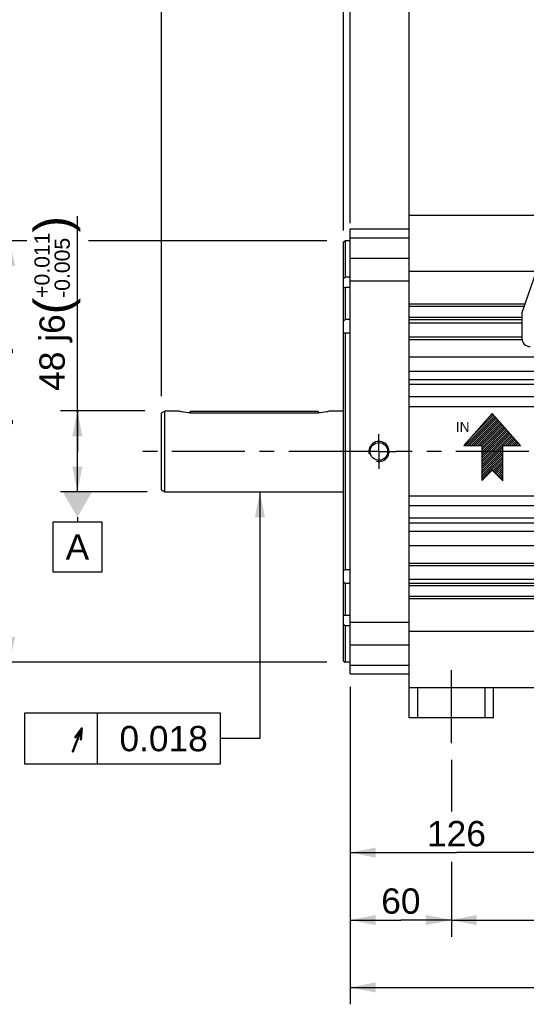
# Model space of a CAD drawing. Header units: millimetres. Extents: x 0 to 420, y 0 to 297.
# Tile 28 of 58: x 88 to 148, y 104 to 221. Entities that reach past the tile are written whole.
import ezdxf
from ezdxf.enums import TextEntityAlignment as Align

# ---------------------------------------------------------------- set-up
doc = ezdxf.new("R2010")
doc.units = ezdxf.units.MM
doc.header["$LTSCALE"] = 23.1
doc.linetypes.add('CENTER', pattern=[0.6, 0.375, -0.075, 0.075, -0.075])
doc.layers.get('0').update_dxf_attribs({"linetype": 'CONTINUOUS'})
for name, color, linetype in [('AXIS', 7, 'CONTINUOUS'), ('COMPONENTS', 7, 'CONTINUOUS'), ('DETAIL', 7, 'CONTINUOUS'), ('DIMENSION', 7, 'CONTINUOUS'), ('DPLANE', 7, 'CONTINUOUS')]:
    doc.layers.add(name, color=color, linetype=linetype)
doc.styles.get("Standard").update_dxf_attribs({"font": 'arial.ttf'})
doc.styles.add('TEXTSTYLE_10', font='arial.ttf')
doc.styles.add('TEXTSTYLE_3', font='arial.ttf')
doc.styles.add('TEXTSTYLE_4', font='gdt')
doc.dimstyles.new('DIMSTYLE_1', dxfattribs={"dimtxt": 3, "dimasz": 3, "dimexe": 0.18, "dimexo": 0.0625, "dimgap": 0.09, "dimtad": 1, "dimdec": 3, "dimlfac": 5, "dimdsep": 46, "dimtxsty": 'STANDARD', "dimblk": '_FILLED', "dimblk1": '_FILLED', "dimblk2": '_FILLED', "dimcen": 0.09, "dimadec": 0, "dimazin": 0, "dimtol": 1, "dimtp": 0.016, "dimtm": 0.013, "dimtfac": 0.6, "dimtdec": 3, "dimtofl": 0, "dimtmove": 0, "dimatfit": 3, "dimldrblk": '_FILLED', "dimfxl": 1, "dimtolj": 1, "dimarcsym": 0})
doc.dimstyles.new('DIMSTYLE_3', dxfattribs={"dimtxt": 3, "dimasz": 3, "dimexe": 0.18, "dimexo": 0.0625, "dimgap": 0.09, "dimtad": 1, "dimdec": 3, "dimlfac": 5, "dimdsep": 46, "dimtxsty": 'STANDARD', "dimblk": '_FILLED', "dimblk1": '_FILLED', "dimblk2": '_FILLED', "dimcen": 0.09, "dimadec": 0, "dimazin": 0, "dimtol": 1, "dimtp": 0.011, "dimtm": 0.005, "dimtfac": 0.6, "dimtdec": 3, "dimtofl": 0, "dimtmove": 0, "dimatfit": 3, "dimldrblk": '_FILLED', "dimfxl": 1, "dimtolj": 1, "dimarcsym": 0})
doc.dimstyles.new('DIMSTYLE_4', dxfattribs={"dimtxt": 3, "dimasz": 3, "dimexe": 0.18, "dimexo": 0.0625, "dimgap": 0.09, "dimtad": 1, "dimlfac": 5, "dimdsep": 46, "dimtxsty": 'STANDARD', "dimblk": '_FILLED', "dimblk1": '_FILLED', "dimblk2": '_FILLED', "dimcen": 0.09, "dimadec": 0, "dimazin": 0, "dimtp": 0.3, "dimtm": 0.3, "dimtfac": 1, "dimtofl": 0, "dimtmove": 0, "dimatfit": 3, "dimldrblk": '_FILLED', "dimfxl": 1, "dimtolj": 1, "dimarcsym": 0})
doc.dimstyles.new('DIMSTYLE_5', dxfattribs={"dimtxt": 3, "dimasz": 3, "dimexe": 0.18, "dimexo": 0.0625, "dimgap": 0.09, "dimtad": 1, "dimlfac": 5, "dimdsep": 46, "dimtxsty": 'STANDARD', "dimblk": '_FILLED', "dimblk1": '_FILLED', "dimblk2": '_FILLED', "dimcen": 0.09, "dimadec": 0, "dimazin": 0, "dimtp": 0.5, "dimtm": 0.5, "dimtfac": 1, "dimtofl": 0, "dimtmove": 0, "dimatfit": 3, "dimldrblk": '_FILLED', "dimfxl": 1, "dimtolj": 1, "dimarcsym": 0})
doc.dimstyles.new('DIMSTYLE_6', dxfattribs={"dimtxt": 3, "dimasz": 3, "dimexe": 0.18, "dimexo": 0.0625, "dimgap": 0.09, "dimtad": 1, "dimdec": 1, "dimlfac": 5, "dimdsep": 46, "dimtxsty": 'STANDARD', "dimblk": '_FILLED', "dimblk1": '_FILLED', "dimblk2": '_FILLED', "dimcen": 0.09, "dimadec": 0, "dimazin": 0, "dimtp": 0.3, "dimtm": 0.3, "dimtfac": 1, "dimtdec": 1, "dimtofl": 0, "dimtmove": 0, "dimatfit": 3, "dimldrblk": '_FILLED', "dimfxl": 1, "dimtolj": 1, "dimarcsym": 0})
doc.dimstyles.new('DIMSTYLE_7', dxfattribs={"dimtxt": 3, "dimasz": 3, "dimexe": 0.18, "dimexo": 0.0625, "dimgap": 0.09, "dimtad": 1, "dimlfac": 5, "dimdsep": 46, "dimtxsty": 'STANDARD', "dimblk": '_FILLED', "dimblk1": '_FILLED', "dimblk2": '_FILLED', "dimcen": 0.09, "dimadec": 0, "dimazin": 0, "dimtp": 0.1, "dimtm": 0.1, "dimtfac": 1, "dimtofl": 0, "dimtmove": 0, "dimatfit": 3, "dimldrblk": '_FILLED', "dimfxl": 1, "dimtolj": 1, "dimarcsym": 0})
doc.dimstyles.new('DIMSTYLE_8', dxfattribs={"dimtxt": 3, "dimasz": 3, "dimexe": 0.18, "dimexo": 0.0625, "dimgap": 0.09, "dimtad": 1, "dimdec": 3, "dimlfac": 5, "dimdsep": 46, "dimtxsty": 'STANDARD', "dimblk": '_FILLED', "dimblk1": '_FILLED', "dimblk2": '_FILLED', "dimcen": 0.09, "dimadec": 0, "dimazin": 0, "dimtp": 0.2, "dimtm": 0.2, "dimtfac": 1, "dimtdec": 3, "dimtofl": 0, "dimtmove": 0, "dimatfit": 3, "dimldrblk": '_FILLED', "dimfxl": 1, "dimtolj": 1, "dimarcsym": 0})
doc.dimstyles.get("Standard").update_dxf_attribs({"dimtxt": 3, "dimasz": 3, "dimexe": 0.18, "dimexo": 0.0625, "dimgap": 0.09, "dimtad": 1, "dimdec": 3, "dimdsep": 46, "dimtxsty": 'STANDARD', "dimblk": '_FILLED', "dimblk1": '_FILLED', "dimblk2": '_FILLED', "dimcen": 0.09, "dimadec": 0, "dimazin": 0, "dimtol": 1, "dimtp": 0.001, "dimtm": 0.001, "dimtfac": 1, "dimtdec": 3, "dimtofl": 0, "dimtmove": 0, "dimatfit": 3, "dimldrblk": '_FILLED', "dimfxl": 1, "dimtolj": 1, "dimarcsym": 0})

# ---------------------------------------------------------------- blocks, each defined once
blk = doc.blocks.new('_FILLED')
at = {"color": 0, "linetype": 'BYBLOCK'}
blk.add_solid([(0, 0), (-1, 0.2), (-1, -0.2)], dxfattribs=at)
blk = doc.blocks.new('*D0')
at = {"layer": 'DIMENSION', "color": 2, "linetype": 'CONTINUOUS'}
for p, q in [((88.99, 194.91), (85, 194.91)), ((87, 194.91), (87, 169.91)), ((124.6, 194.91), (96.34, 194.91)), ((87, 144.91), (87, 169.91)), ((124.6, 144.91), (85, 144.91))]:
    blk.add_line(p, q, dxfattribs=at)
at = {"layer": 'DIMENSION', "color": 2, "linetype": 'CONTINUOUS', "xscale": 3, "yscale": 3, "zscale": 3}
for p, rotation in [((87, 194.91), 90), ((87, 144.91), 270)]:
    blk.add_blockref('_FILLED', p, dxfattribs=dict(at, rotation=rotation))
at = {"layer": 'DIMENSION', "color": 2, "linetype": 'CONTINUOUS'}
for s, height, p in [(')', 4.2, (86.1, 182.46)), ('(', 4.2, (86.1, 172.76)), ('250 j6', 3, (85.5, 166.08))]:
    blk.add_text(s, height=height, rotation=90, dxfattribs=at).set_placement(p, align=Align.CENTER)
for s, height, style, p in [('+0.016', 1.8, 'TEXTSTYLE_3', (83.7, 177.61)), ('-0.013', 1.8, 'TEXTSTYLE_3', (86.1, 177.3)), ('n', 3, 'TEXTSTYLE_4', (85.5, 158.37))]:
    blk.add_text(s, height=height, rotation=90, dxfattribs=dict(at, style=style)).set_placement(p, align=Align.CENTER)
blk = doc.blocks.new('*D3')
at = {"layer": 'DIMENSION', "color": 2, "linetype": 'CONTINUOUS'}
for p, q in [((95, 169.91), (95, 197.84)), ((103, 174.71), (93, 174.71)), ((95, 174.71), (95, 169.91)), ((95, 165.11), (95, 169.91)), ((103, 165.11), (93, 165.11))]:
    blk.add_line(p, q, dxfattribs=at)
at = {"layer": 'DIMENSION', "color": 2, "linetype": 'CONTINUOUS', "xscale": 3, "yscale": 3, "zscale": 3}
for p, rotation in [((95, 174.71), 90), ((95, 165.11), 270)]:
    blk.add_blockref('_FILLED', p, dxfattribs=dict(at, rotation=rotation))
at = {"layer": 'DIMENSION', "color": 2, "linetype": 'CONTINUOUS'}
for s, height, p in [(')', 4.2, (94.1, 195.89)), ('(', 4.2, (94.1, 186.18)), ('48 j6', 3, (93.5, 177.1))]:
    blk.add_text(s, height=height, rotation=90, dxfattribs=at).set_placement(p)
at = {"layer": 'DIMENSION', "color": 2, "linetype": 'CONTINUOUS', "style": 'TEXTSTYLE_3'}
for s, p in [('+0.011', (91.7, 188.13)), ('-0.005', (94.1, 188.13))]:
    blk.add_text(s, height=1.8, rotation=90, dxfattribs=at).set_placement(p)
blk = doc.blocks.new('*D4')
at = {"layer": 'DIMENSION', "color": 2, "linetype": 'CONTINUOUS'}
for p, q in [((127.4, 141.45), (127.4, 112.31)), ((139.4, 133.31), (139.4, 127.17)), ((139.4, 119.73), (139.4, 112.31)), ((127.4, 114.31), (133.4, 114.31)), ((139.4, 114.31), (133.4, 114.31))]:
    blk.add_line(p, q, dxfattribs=at)
at = {"layer": 'DIMENSION', "color": 2, "linetype": 'CONTINUOUS', "xscale": 3, "yscale": 3, "zscale": 3, "rotation": 180}
blk.add_blockref('_FILLED', (127.4, 114.31), dxfattribs=at)
at = {"layer": 'DIMENSION', "color": 2, "linetype": 'CONTINUOUS', "xscale": 3, "yscale": 3, "zscale": 3}
blk.add_blockref('_FILLED', (139.4, 114.31), dxfattribs=at)
at = {"layer": 'DIMENSION', "color": 2, "linetype": 'CONTINUOUS', "insert": (133.4, 118.06), "char_height": 3, "width": 4.6617, "attachment_point": 2, "line_spacing_factor": 0.9}
blk.add_mtext('60', dxfattribs=at)
blk = doc.blocks.new('*D5')
at = {"layer": 'DIMENSION', "color": 2, "linetype": 'CONTINUOUS'}
for p, q in [((179.4, 134.55), (179.4, 133.14)), ((179.4, 129.78), (179.4, 112.31)), ((139.4, 121.23), (139.4, 112.31)), ((139.4, 114.31), (159.4, 114.31)), ((179.4, 114.31), (159.4, 114.31))]:
    blk.add_line(p, q, dxfattribs=at)
at = {"layer": 'DIMENSION', "color": 2, "linetype": 'CONTINUOUS', "xscale": 3, "yscale": 3, "zscale": 3, "rotation": 180}
blk.add_blockref('_FILLED', (139.4, 114.31), dxfattribs=at)
at = {"layer": 'DIMENSION', "color": 2, "linetype": 'CONTINUOUS', "xscale": 3, "yscale": 3, "zscale": 3}
blk.add_blockref('_FILLED', (179.4, 114.31), dxfattribs=at)
at = {"layer": 'DIMENSION', "color": 2, "linetype": 'CONTINUOUS', "insert": (159.4, 118.06), "char_height": 3, "width": 6.9926, "attachment_point": 2, "line_spacing_factor": 0.9}
blk.add_mtext('200', dxfattribs=at)
blk = doc.blocks.new('*D6')
at = {"layer": 'DIMENSION', "color": 2, "linetype": 'CONTINUOUS'}
for p, q in [((152.6, 164.21), (152.6, 120.31)), ((127.4, 136.19), (127.4, 120.31)), ((127.4, 122.31), (140, 122.31)), ((152.6, 122.31), (140, 122.31))]:
    blk.add_line(p, q, dxfattribs=at)
at = {"layer": 'DIMENSION', "color": 2, "linetype": 'CONTINUOUS', "xscale": 3, "yscale": 3, "zscale": 3, "rotation": 180}
blk.add_blockref('_FILLED', (127.4, 122.31), dxfattribs=at)
at = {"layer": 'DIMENSION', "color": 2, "linetype": 'CONTINUOUS', "xscale": 3, "yscale": 3, "zscale": 3}
blk.add_blockref('_FILLED', (152.6, 122.31), dxfattribs=at)
at = {"layer": 'DIMENSION', "color": 2, "linetype": 'CONTINUOUS', "insert": (140, 126.06), "char_height": 3, "width": 6.9926, "attachment_point": 2, "line_spacing_factor": 0.9}
blk.add_mtext('126', dxfattribs=at)
blk = doc.blocks.new('*D8')
at = {"layer": 'DIMENSION', "color": 2, "linetype": 'CONTINUOUS'}
for p, q in [((105, 176.48), (105, 247.17)), ((127.4, 198.18), (127.4, 247.17)), ((105, 245.17), (116.2, 245.17)), ((127.4, 245.17), (116.2, 245.17))]:
    blk.add_line(p, q, dxfattribs=at)
at = {"layer": 'DIMENSION', "color": 2, "linetype": 'CONTINUOUS', "xscale": 3, "yscale": 3, "zscale": 3, "rotation": 180}
blk.add_blockref('_FILLED', (105, 245.17), dxfattribs=at)
at = {"layer": 'DIMENSION', "color": 2, "linetype": 'CONTINUOUS', "xscale": 3, "yscale": 3, "zscale": 3}
blk.add_blockref('_FILLED', (127.4, 245.17), dxfattribs=at)
at = {"layer": 'DIMENSION', "color": 2, "linetype": 'CONTINUOUS', "insert": (116.2, 248.92), "char_height": 3, "width": 6.9926, "attachment_point": 2, "line_spacing_factor": 0.9}
blk.add_mtext('112', dxfattribs=at)
blk = doc.blocks.new('_DOT')
at = {"color": 0, "linetype": 'BYBLOCK'}
blk.add_line((-0.2, 0), (-1, 0), dxfattribs=at)
at = {"color": 0, "linetype": 'BYBLOCK', "const_width": 0.2}
blk.add_lwpolyline([(-0.1, 0, 1), (0.1, 0, 1)], format="xyb", close=True, dxfattribs=at)
blk = doc.blocks.new('*D9')
at = {"layer": 'DIMENSION', "color": 2, "linetype": 'CONTINUOUS'}
for p, q in [((126.6, 196.12), (126.6, 231.17)), ((127.4, 197.21), (127.4, 231.17)), ((126.6, 229.17), (119.92, 229.17)), ((119.92, 229.17), (127, 229.17)), ((133.4, 229.17), (127, 229.17)), ((127.4, 229.17), (133.4, 229.17))]:
    blk.add_line(p, q, dxfattribs=at)
at = {"layer": 'DIMENSION', "color": 2, "linetype": 'CONTINUOUS', "xscale": 3, "yscale": 3, "zscale": 3}
blk.add_blockref('_FILLED', (126.6, 229.17), dxfattribs=at)
at = {"layer": 'DIMENSION', "color": 2, "linetype": 'CONTINUOUS', "xscale": 3, "yscale": 3, "zscale": 3, "rotation": 180}
blk.add_blockref('_DOT', (127.4, 229.17), dxfattribs=at)
at = {"layer": 'DIMENSION', "color": 2, "linetype": 'CONTINUOUS', "insert": (122.25, 232.92), "char_height": 3, "width": 2.3309, "attachment_point": 3, "line_spacing_factor": 0.9}
blk.add_mtext('4', dxfattribs=at)
blk = doc.blocks.new('*D10')
at = {"layer": 'DIMENSION', "color": 2, "linetype": 'CONTINUOUS'}
for p, q in [((127.4, 197.01), (127.4, 239.17)), ((156.26, 226.18), (156.26, 239.17)), ((127.4, 237.17), (141.83, 237.17)), ((156.26, 237.17), (141.83, 237.17)), ((156.26, 211.26), (156.26, 224.59)), ((156.26, 203.26), (156.26, 205.76))]:
    blk.add_line(p, q, dxfattribs=at)
at = {"layer": 'DIMENSION', "color": 2, "linetype": 'CONTINUOUS', "xscale": 3, "yscale": 3, "zscale": 3, "rotation": 180}
blk.add_blockref('_FILLED', (127.4, 237.17), dxfattribs=at)
at = {"layer": 'DIMENSION', "color": 2, "linetype": 'CONTINUOUS', "xscale": 3, "yscale": 3, "zscale": 3}
blk.add_blockref('_FILLED', (156.26, 237.17), dxfattribs=at)
at = {"layer": 'DIMENSION', "color": 2, "linetype": 'CONTINUOUS', "insert": (141.83, 240.92), "char_height": 3, "width": 10.4833, "attachment_point": 2, "line_spacing_factor": 0.9}
blk.add_mtext('144.3', dxfattribs=at)
blk = doc.blocks.new('*D11')
at = {"layer": 'DIMENSION', "color": 2, "linetype": 'CONTINUOUS'}
for p, q in [((193.8, 142.67), (193.8, 136.07)), ((127.4, 141.96), (127.4, 104.31)), ((193.8, 130.74), (193.8, 104.31)), ((127.4, 106.31), (160.6, 106.31)), ((193.8, 106.31), (160.6, 106.31))]:
    blk.add_line(p, q, dxfattribs=at)
at = {"layer": 'DIMENSION', "color": 2, "linetype": 'CONTINUOUS', "xscale": 3, "yscale": 3, "zscale": 3, "rotation": 180}
blk.add_blockref('_FILLED', (127.4, 106.31), dxfattribs=at)
at = {"layer": 'DIMENSION', "color": 2, "linetype": 'CONTINUOUS', "xscale": 3, "yscale": 3, "zscale": 3}
blk.add_blockref('_FILLED', (193.8, 106.31), dxfattribs=at)
at = {"layer": 'DIMENSION', "color": 2, "linetype": 'CONTINUOUS', "insert": (160.6, 110.06), "char_height": 3, "width": 6.9926, "attachment_point": 2, "line_spacing_factor": 0.9}
blk.add_mtext('332', dxfattribs=at)
blk = doc.blocks.new('*D12')
at = {"layer": 'DIMENSION', "color": 2, "linetype": 'CONTINUOUS'}
for p, q in [((127.4, 197.34), (127.4, 231.17)), ((134.4, 196.84), (134.4, 231.17)), ((127.4, 229.17), (130.9, 229.17)), ((134.4, 229.17), (130.9, 229.17))]:
    blk.add_line(p, q, dxfattribs=at)
at = {"layer": 'DIMENSION', "color": 2, "linetype": 'CONTINUOUS', "xscale": 3, "yscale": 3, "zscale": 3, "rotation": 180}
blk.add_blockref('_DOT', (127.4, 229.17), dxfattribs=at)
at = {"layer": 'DIMENSION', "color": 2, "linetype": 'CONTINUOUS', "xscale": 3, "yscale": 3, "zscale": 3}
blk.add_blockref('_FILLED', (134.4, 229.17), dxfattribs=at)
at = {"layer": 'DIMENSION', "color": 2, "linetype": 'CONTINUOUS', "insert": (130.9, 232.92), "char_height": 3, "width": 4.6617, "attachment_point": 2, "line_spacing_factor": 0.9}
blk.add_mtext('35', dxfattribs=at)
blk = doc.blocks.new('*D15')
at = {"layer": 'DIMENSION', "color": 2, "linetype": 'CONTINUOUS'}
for p, q in [((153.66, 211.27), (153.66, 231.17)), ((158.1, 216.21), (158.1, 231.17)), ((153.66, 229.17), (141.71, 229.17)), ((141.71, 229.17), (155.88, 229.17)), ((164.1, 229.17), (155.88, 229.17)), ((158.1, 229.17), (164.1, 229.17))]:
    blk.add_line(p, q, dxfattribs=at)
at = {"layer": 'DIMENSION', "color": 2, "linetype": 'CONTINUOUS', "xscale": 3, "yscale": 3, "zscale": 3}
blk.add_blockref('_FILLED', (153.66, 229.17), dxfattribs=at)
at = {"layer": 'DIMENSION', "color": 2, "linetype": 'CONTINUOUS', "xscale": 3, "yscale": 3, "zscale": 3, "rotation": 180}
blk.add_blockref('_FILLED', (158.1, 229.17), dxfattribs=at)
at = {"layer": 'DIMENSION', "color": 2, "linetype": 'CONTINUOUS', "insert": (149.87, 232.92), "char_height": 3, "width": 8.1524, "attachment_point": 3, "line_spacing_factor": 0.9}
blk.add_mtext('22.2', dxfattribs=at)
blk = doc.blocks.new('COOLING_OUT_BL2', base_point=(143.75, 170.41))
at = {"layer": 'DETAIL', "color": 1, "linetype": 'CONTINUOUS'}
for p, q in [((144.23, 174.41), (140.87, 170.62)), ((144.5, 174.11), (141.01, 170.62)), ((144.38, 174.25), (141.74, 171.6)), ((144.26, 174.38), (143.75, 173.87)), ((147.6, 170.62), (144.23, 174.41)), ((144.62, 173.98), (141.26, 170.62)), ((144.74, 173.85), (141.51, 170.62)), ((144.86, 173.71), (141.77, 170.62)), ((144.98, 173.58), (142.02, 170.62)), ((145.09, 173.45), (142.27, 170.62)), ((145.21, 173.31), (142.52, 170.62)), ((145.33, 173.18), (142.77, 170.62)), ((145.45, 173.05), (143, 170.6)), ((145.57, 172.91), (143, 170.35)), ((145.69, 172.78), (143, 170.1)), ((145.81, 172.65), (143, 169.84)), ((145.92, 172.51), (143, 169.59)), ((146.04, 172.38), (143, 169.34)), ((146.16, 172.25), (143, 169.09)), ((146.28, 172.11), (143, 168.84)), ((146.4, 171.98), (143, 168.58)), ((146.52, 171.85), (143, 168.33)), ((140.87, 170.62), (143, 170.62)), ((143, 170.62), (143, 166.44)), ((145.5, 170.62), (147.6, 170.62)), ((145.5, 166.41), (145.5, 170.62)), ((146.64, 171.71), (145.55, 170.62)), ((146.75, 171.58), (145.8, 170.62)), ((146.87, 171.45), (146.05, 170.62)), ((146.99, 171.31), (146.3, 170.62)), ((147.11, 171.18), (146.56, 170.62)), ((147.23, 171.05), (146.81, 170.62)), ((147.35, 170.91), (147.06, 170.62)), ((147.47, 170.78), (147.31, 170.62)), ((147.58, 170.64), (147.56, 170.62)), ((145.5, 170.57), (143, 168.08)), ((145.5, 170.32), (143, 167.83)), ((145.5, 170.07), (143, 167.57)), ((145.5, 169.82), (143, 167.32)), ((145.5, 169.57), (143, 167.07)), ((145.5, 169.31), (143, 166.82)), ((145.5, 169.06), (143, 166.57)), ((145.5, 168.81), (144.3, 167.61)), ((145.5, 168.56), (144.43, 167.49)), ((145.5, 168.31), (144.55, 167.36)), ((143, 166.44), (144.23, 167.68)), ((144.23, 167.68), (145.5, 166.41)), ((145.5, 168.05), (144.68, 167.23)), ((145.5, 167.8), (144.8, 167.11)), ((145.5, 167.55), (144.93, 166.98)), ((145.5, 167.3), (145.06, 166.86)), ((145.5, 167.05), (145.18, 166.73)), ((145.5, 166.79), (145.31, 166.6)), ((145.5, 166.54), (145.43, 166.48))]:
    blk.add_line(p, q, dxfattribs=at)
at = {"layer": 'DETAIL', "color": 2, "linetype": 'CONTINUOUS', "style": 'TEXTSTYLE_10'}
blk.add_text('IN', height=1.179, dxfattribs=at).set_placement((139.91, 172.22))

msp = doc.modelspace()

# ---------------------------------------------------------------- linework, layer by layer
at = {"layer": 'AXIS', "color": 2, "linetype": 'CENTER'}
for p, q in [((130.80037, 169.90658), (130.80037, 171.95658)), ((128.75037, 169.90658), (101.99637, 169.90658)), ((130.80037, 169.90658), (128.75037, 169.90658)), ((130.80037, 169.90658), (130.80037, 167.85658)), ((130.80037, 169.90658), (132.85037, 169.90658)), ((148.60037, 169.90658), (132.85037, 169.90658)), ((139.40037, 135.30658), (139.40037, 144.90658))]:
    msp.add_line(p, q, dxfattribs=at)
at = {"layer": 'COMPONENTS', "color": 7, "linetype": 'CONTINUOUS'}
for p, q in [((153.02836, 201.68166), (147.76037, 186.35658)), ((134.40037, 138.30658), (134.40037, 197.90658)), ((151.73068, 197.90658), (134.40037, 197.90658)), ((127.40037, 143.50658), (127.40037, 196.30658)), ((127.40037, 196.30658), (134.40037, 196.30658)), ((126.60037, 194.7911), (126.80039, 194.90658)), ((126.60037, 145.02217), (126.60037, 194.79091)), ((126.80039, 194.90658), (126.80037, 190.59387)), ((127.40037, 194.90658), (126.80039, 194.90658)), ((127.40037, 190.59387), (126.80037, 190.59387)), ((149.44495, 191.2572), (134.40037, 191.2572)), ((126.80037, 189.37857), (126.80037, 185.58592)), ((127.40037, 189.37857), (126.80037, 189.37857)), ((148.11798, 187.3969), (134.40037, 187.3969)), ((148.01818, 187.10658), (134.40037, 187.10658)), ((134.40037, 185.85658), (147.76037, 185.85658)), ((147.76037, 186.35658), (147.76037, 183.35658)), ((127.40037, 185.58592), (126.80037, 185.58592)), ((134.40037, 185.55658), (147.76037, 185.55658)), ((147.76037, 185.1134), (134.40037, 185.1134)), ((126.80037, 183.94354), (126.80037, 155.86963)), ((127.40037, 183.94354), (126.80037, 183.94354)), ((147.76037, 183.45658), (134.40037, 183.45658)), ((147.78118, 183.15658), (134.40037, 183.15658)), ((189.80037, 181.10658), (134.40037, 181.10658)), ((189.80037, 179.40658), (134.40037, 179.40658)), ((189.80037, 178.40658), (134.40037, 178.40658)), ((189.80037, 177.83734), (134.40037, 177.83734)), ((189.80037, 176.37535), (134.40037, 176.37535)), ((104.99637, 174.47564), (105.39637, 174.70658)), ((104.99637, 165.33752), (104.99637, 174.47564)), ((105.39637, 165.10658), (105.39637, 174.70658)), ((106.99637, 174.70658), (105.39637, 174.70658)), ((108.39637, 174.70658), (112.17637, 174.70658)), ((108.39637, 174.70656), (108.39637, 174.49788)), ((108.39637, 174.49788), (123.59637, 174.49788)), ((112.17637, 174.70658), (112.18759, 174.70561)), ((113.00465, 174.70557), (113.01637, 174.70658)), ((113.01637, 174.70658), (113.01621, 174.70657)), ((113.01637, 174.70658), (123.59637, 174.70658)), ((123.59637, 174.70656), (123.59637, 174.49788)), ((126.60037, 174.70658), (124.99637, 174.70658)), ((189.80037, 175.20658), (134.40037, 175.20658)), ((104.99637, 165.33752), (105.39637, 165.10658)), ((105.39637, 165.10658), (126.60037, 165.10658)), ((189.80037, 164.60658), (134.40037, 164.60658)), ((189.80037, 163.43781), (134.40037, 163.43781)), ((189.80037, 161.97582), (134.40037, 161.97582)), ((189.80037, 161.40658), (134.40037, 161.40658)), ((189.80037, 160.40658), (134.40037, 160.40658)), ((189.80037, 158.70658), (134.40037, 158.70658)), ((134.40037, 156.65658), (189.80037, 156.65658)), ((127.40037, 155.86963), (126.80037, 155.86963)), ((134.40037, 156.35658), (189.80037, 156.35658)), ((127.40037, 154.22724), (126.80037, 154.22724)), ((126.80037, 154.22724), (126.80037, 150.4346)), ((189.80037, 154.69977), (134.40037, 154.69977)), ((189.80037, 154.25658), (134.40037, 154.25658)), ((189.80037, 153.95658), (134.40037, 153.95658)), ((189.80037, 152.70658), (134.40037, 152.70658)), ((189.80037, 152.41626), (134.40037, 152.41626)), ((127.40037, 150.4346), (126.80037, 150.4346)), ((126.80037, 149.21929), (126.80025, 144.90658)), ((127.40037, 149.21929), (126.80037, 149.21929)), ((189.80037, 148.55597), (134.40037, 148.55597)), ((126.60037, 145.02198), (126.80025, 144.90658)), ((127.40037, 144.90658), (126.80025, 144.90658)), ((127.40037, 143.50658), (134.40037, 143.50658)), ((134.40037, 141.90658), (189.80037, 141.90658)), ((135.40037, 138.30658), (135.40037, 141.90658)), ((143.40037, 138.30658), (143.40037, 141.90658)), ((144.40037, 138.30658), (144.40037, 141.90658)), ((144.40037, 138.30658), (134.40037, 138.30658))]:
    msp.add_line(p, q, dxfattribs=at)
at = {"layer": 'COMPONENTS', "color": 9, "linetype": 'CONTINUOUS'}
for p, q in [((127.40037, 195.27347), (134.40037, 195.27347)), ((127.40037, 192.84478), (134.40037, 192.84478)), ((127.40037, 190.16195), (134.40037, 190.16195)), ((127.40037, 149.65121), (134.40037, 149.65121)), ((127.40037, 146.96838), (134.40037, 146.96838)), ((127.40037, 144.53969), (134.40037, 144.53969))]:
    msp.add_line(p, q, dxfattribs=at)
at = {"layer": 'COMPONENTS', "color": 7, "linetype": 'CONTINUOUS'}
msp.add_circle((130.80037, 169.90658), 1.05, dxfattribs=at)
for centre, radius, start, end in [((148.76037, 183.35658), 1, 180, 270), ((112.59762, 179.51675), 4.82858, 265.1286744, 269.98512), ((112.59601, 179.49581), 4.80764, 270.004314, 274.8760109)]:
    msp.add_arc(centre, radius, start, end, dxfattribs=at)
at = {"layer": 'COMPONENTS', "color": 2, "linetype": 'CONTINUOUS'}
msp.add_arc((130.80037, 169.90658), 1.2, 255, 195, dxfattribs=at)
at = {"layer": 'COMPONENTS', "color": 7, "linetype": 'CONTINUOUS'}
for points in [[(126.80037, 190.59387), (126.73173, 190.53266), (126.66473, 190.46952), (126.60037, 190.40383)], [(126.60037, 189.39321), (126.66652, 189.38358), (126.73353, 189.37942), (126.80037, 189.37857)], [(126.80037, 185.58592), (126.731, 185.52096), (126.66393, 185.45338), (126.60037, 185.38273)], [(126.60037, 184.01695), (126.66478, 183.98705), (126.73209, 183.96307), (126.80037, 183.94354)], [(126.80037, 155.86963), (126.73209, 155.85009), (126.66478, 155.82611), (126.60037, 155.79621)], [(126.60037, 154.43043), (126.66393, 154.35978), (126.731, 154.2922), (126.80037, 154.22724)], [(126.60037, 149.40933), (126.66473, 149.34365), (126.73173, 149.2805), (126.80037, 149.21929)]]:
    msp.add_open_spline(points, degree=3, dxfattribs=at)
for points, knots in [([(108.39637, 174.49788), (108.06454, 174.49788), (107.59055, 174.55099), (107.13135, 174.66692), (106.99637, 174.70658)], [0, 0, 0, 0, 0.701833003, 1, 1, 1, 1]), ([(124.99637, 174.70658), (124.86139, 174.66692), (124.40219, 174.55099), (123.92819, 174.49788), (123.59637, 174.49788)], [0, 0, 0, 0, 0.298166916, 1, 1, 1, 1]), ([(126.80037, 150.4346), (126.74968, 150.43395), (126.68275, 150.43058), (126.61638, 150.42228), (126.60037, 150.41995)], [0, 0, 0, 0, 0.758038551, 1, 1, 1, 1])]:
    msp.add_open_spline(points, degree=3, knots=knots, dxfattribs=at)
at = {"layer": 'DETAIL', "color": 2, "linetype": 'CONTINUOUS'}
msp.add_line((97.34102, 138.83495), (97.34102, 132.83495), dxfattribs=at)
for points in [[(88.71602, 132.83495), (111.98414, 132.83495), (111.98414, 138.83495)], [(111.98414, 138.83495), (88.71602, 138.83495), (88.71602, 132.83495)]]:
    msp.add_lwpolyline(points, dxfattribs=at)
at = {"layer": 'DPLANE', "color": 2, "linetype": 'CONTINUOUS'}
for p, q in [((103.30179, 165.10658), (95.00613, 165.10658)), ((92.11208, 155.57322), (92.11208, 161.57322)), ((92.11208, 161.57322), (97.90019, 161.57322)), ((95.00613, 162.10658), (95.00613, 161.57322)), ((97.90019, 161.57322), (97.90019, 155.57322)), ((97.90019, 155.57322), (92.11208, 155.57322))]:
    msp.add_line(p, q, dxfattribs=at)
msp.add_solid([(96.73819, 165.10658), (93.27408, 165.10658), (95.00613, 162.10658)], dxfattribs=at)

# ---------------------------------------------------------------- block references
at = {"layer": 'DETAIL', "color": 2, "linetype": 'CONTINUOUS'}
msp.add_blockref('COOLING_OUT_BL2', (143.75426, 170.41358), dxfattribs=at)

# ---------------------------------------------------------------- texts
at = {"layer": 'DETAIL', "color": 2, "linetype": 'CONTINUOUS', "style": 'TEXTSTYLE_4'}
msp.add_text('h', height=3, dxfattribs=at).set_placement((95.84102, 134.33495), align=Align.RIGHT)
at = {"layer": 'DETAIL', "color": 2, "linetype": 'CONTINUOUS'}
msp.add_text(' 0.018', height=3, dxfattribs=at).set_placement((110.48414, 134.33495), align=Align.RIGHT)
at = {"layer": 'DPLANE', "color": 2, "linetype": 'CONTINUOUS', "insert": (93.61208, 160.07322), "char_height": 3, "width": 2.7881041, "attachment_point": 1, "line_spacing_factor": 0.9}
msp.add_mtext('A', dxfattribs=at)

# ---------------------------------------------------------------- dimensions: what is measured, and where the dimension line sits
at = {"layer": 'DIMENSION', "color": 2, "linetype": 'CONTINUOUS'}
for base, p1, p2, dimstyle, picture, middle in [((127.40037, 245.16566), (104.99637, 176.47564), (127.40037, 198.17875), 'DIMSTYLE_6', '*D8', (112.70208, 247.41566)), ((158.10037, 229.16566), (153.66037, 211.26533), (158.10037, 216.21069), 'DIMSTYLE_8', '*D15', (137.63857, 231.41566)), ((152.60037, 122.30658), (127.40037, 136.18794), (152.60037, 164.21052), 'DIMSTYLE_5', '*D6', (136.50408, 124.55658)), ((193.80037, 106.30658), (127.40037, 141.95574), (193.80037, 142.66781), 'DIMSTYLE_5', '*D11', (157.10408, 108.55658)), ((139.40037, 114.30658), (127.40037, 141.45363), (139.40037, 133.30658), 'DIMSTYLE_4', '*D4', (131.06951, 116.55658)), ((179.40037, 114.30658), (139.40037, 121.23445), (179.40037, 134.55253), 'DIMSTYLE_5', '*D5', (155.90408, 116.55658))]:
    dim = msp.add_linear_dim(base=base, p1=p1, p2=p2, dimstyle=dimstyle, dxfattribs=at)
    dim.commit()
    dim.dimension.update_dxf_attribs({"geometry": picture, "text_midpoint": middle, "dimtype": 160})
dim = msp.add_linear_dim(base=(127.40037, 237.16566), p1=(156.26037, 203.25658), p2=(127.40037, 197.00546), angle=180, dimstyle='DIMSTYLE_5', dxfattribs=at)
dim.commit()
dim.dimension.update_dxf_attribs({"geometry": '*D10', "text_midpoint": (136.58873, 239.41566), "dimtype": 160})
for base, p1, p2, dimstyle, override, picture, middle in [((127.40037, 229.16566), (126.60037, 196.11976), (127.40037, 197.21067), 'DIMSTYLE_7', {"dimblk2": 'DOT', "dimsah": 1}, '*D9', (118.75446, 231.41566)), ((134.40037, 229.16566), (127.40037, 197.34068), (134.40037, 196.83784), 'DIMSTYLE_4', {"dimblk1": 'DOT', "dimsah": 1}, '*D12', (128.56951, 231.41566))]:
    dim = msp.add_linear_dim(base=base, p1=p1, p2=p2, dimstyle=dimstyle, override=override, dxfattribs=at)
    dim.commit()
    dim.dimension.update_dxf_attribs({"geometry": picture, "text_midpoint": middle, "dimtype": 160})
dim = msp.add_linear_dim(base=(94.99637, 174.70658), p1=(102.99637, 165.10658), p2=(102.99637, 174.70658), angle=90, dimstyle='DIMSTYLE_3', override={"dimpost": '<>j6'}, dxfattribs=at)
dim.commit()
dim.dimension.update_dxf_attribs({"geometry": '*D3', "text_midpoint": (91.99637, 187.4708), "dimtype": 160})
dim = msp.add_linear_dim(base=(86.99637, 144.90658), p1=(124.60037, 194.90658), p2=(124.60037, 144.90658), angle=270, text='%%c<>', dimstyle='DIMSTYLE_1', override={"dimpost": '<>j6'}, dxfattribs=at)
dim.commit()
dim.dimension.update_dxf_attribs({"geometry": '*D0', "text_midpoint": (85.193, 168.57639), "dimtype": 160})

# ---------------------------------------------------------------- leaders
at = {"layer": 'DETAIL', "color": 2, "linetype": 'CONTINUOUS'}
msp.add_leader([(116.66579, 165.10658), (116.66579, 135.83495), (111.98414, 135.83495)], dimstyle='STANDARD', override={"dimtad": 0}, dxfattribs=at)

doc.saveas('drawing.dxf')
